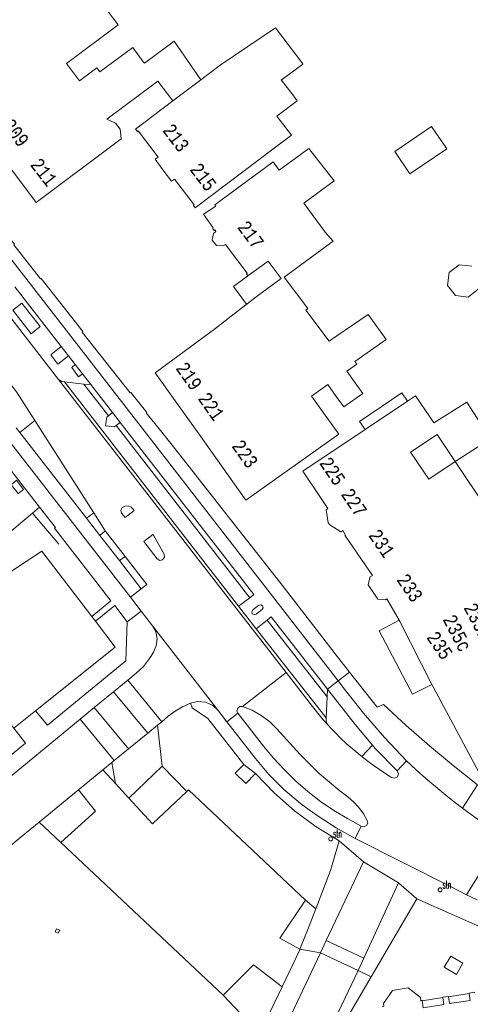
# Model space of a CAD drawing. Header units: metres. Extents: x 196790 to 198335, y 354523 to 356036.
# Tile 47 of 108: x 197601 to 197660, y 354822 to 354951. Entities that reach past the tile are written whole.
import ezdxf

# ---------------------------------------------------------------- set-up
doc = ezdxf.new("R2010")
doc.units = ezdxf.units.M
doc.linetypes.add('DGN Style 2', pattern=[186.027128, 111.616277, -74.410851])
for name, color, linetype, lineweight in [('afdak', 252, 'DGN Style 2', 18), ('bij- of bedrijfsgebouw', 252, 'Continuous', 18), ('carport', 252, 'Continuous', 18), ('functiescheiding', 252, 'Continuous', 18), ('heg of haag', 252, 'Continuous', 18), ('hoofdgebouw', 252, 'Continuous', 18), ('huisnummer BAG', 252, 'Continuous', 18), ('kant asfaltverharding', 252, 'Continuous', 18), ('kant betonverharding', 252, 'Continuous', 18), ('kant klinkerverharding', 252, 'Continuous', 18), ('kant tegelverharding', 252, 'Continuous', 18), ('overige opstallen geen pand', 252, 'Continuous', 18), ('raster', 252, 'Continuous', 18), ('straatnaambord', 252, 'Continuous', 18), ('vlakafsluiter grijs', 252, 'DGN Style 2', 18), ('vlakafsluiter groen', 252, 'DGN Style 2', 18)]:
    doc.layers.add(name, color=color, linetype=linetype, lineweight=lineweight)
doc.styles.add('Style-Courier New', font='cour.ttf')
doc.styles.add('Style-simplex', font='simplex.shx')

# ---------------------------------------------------------------- blocks, each defined once
blk = doc.blocks.new('S435')
at = {"layer": 'straatnaambord', "color": 7, "linetype": 'Continuous', "lineweight": 0}
blk.add_circle((0, 0), 0.263, dxfattribs=at)
blk.add_circle((0, 0), 0.263, dxfattribs=at)
at = {"layer": 'straatnaambord', "color": 7, "linetype": 'Continuous', "lineweight": 0, "style": 'Style-simplex', "width": 0.428569}
blk.add_text('stn', height=1.05, dxfattribs=at).set_placement((0.32, 0.18))

msp = doc.modelspace()

# ---------------------------------------------------------------- linework, layer by layer
at = {"layer": 'afdak'}
for p, q in [((197657.515, 354917.97), (197657.312, 354916.307)), ((197658.833, 354919.002), (197657.515, 354917.97)), ((197660.493, 354918.799), (197658.833, 354919.002)), ((197657.312, 354916.307), (197658.343, 354914.989)), ((197660.004, 354914.786), (197661.322, 354915.818)), ((197658.343, 354914.989), (197660.004, 354914.786))]:
    msp.add_line(p, q, dxfattribs=at)
at = {"layer": 'afdak', "flags": 128}
for points in [[(197646.544, 354897.474), (197645.833, 354898.523), (197651.346, 354902.26), (197652.08, 354901.177)], [(197651.015, 354872.549), (197648.372, 354871.158), (197652.73, 354862.9), (197655.27, 354864.17)]]:
    msp.add_lwpolyline(points, dxfattribs=at)
at = {"layer": 'bij- of bedrijfsgebouw', "flags": 128}
msp.add_lwpolyline([(197657.21, 354934.159), (197652.393, 354930.877), (197650.408, 354933.791), (197655.225, 354937.073), (197657.21, 354934.159)], dxfattribs=at)
at = {"layer": 'carport', "flags": 128}
msp.add_lwpolyline([(197631.066, 354913.842), (197629.36, 354916.153), (197631.234, 354917.537)], dxfattribs=at)
at = {"layer": 'functiescheiding'}
for p, q in [((197618.147, 354857.774), (197613.686, 354863.197)), ((197611.169, 354861.13), (197615.65, 354855.734)), ((197646.383, 354828.405), (197641.461, 354830.689))]:
    msp.add_line(p, q, dxfattribs=at)
at = {"layer": 'heg of haag'}
for p, q in [((197603.116, 354886.562), (197604.024, 354887.317)), ((197606.546, 354882.486), (197603.116, 354886.562))]:
    msp.add_line(p, q, dxfattribs=at)
at = {"layer": 'hoofdgebouw'}
for p, q in [((197607.541, 354945.317), (197609.222, 354943.042)), ((197617.593, 354945.493), (197617.576, 354945.516)), ((197617.714, 354945.332), (197617.593, 354945.493)), ((197627.618, 354945.099), (197625.08, 354943.178)), ((197638.289, 354945.414), (197638.433, 354945.224)), ((197611.494, 354944.74), (197609.222, 354943.042)), ((197621.439, 354940.422), (197619.462, 354942.993)), ((197625.08, 354943.178), (197621.439, 354940.422)), ((197635.706, 354942.98), (197636.834, 354941.555)), ((197641.322, 354923.26), (197638.529, 354927.04)), ((197638.793, 354913.078), (197638.938, 354912.886)), ((197638.938, 354912.886), (197641.865, 354909.001)), ((197641.865, 354909.001), (197642.856, 354909.699)), ((197652.08, 354901.177), (197646.544, 354897.474)), ((197652.082, 354901.179), (197652.08, 354901.177)), ((197621.943, 354900.937), (197624.808, 354896.895)), ((197655.53, 354898.358), (197659.822, 354901.047)), ((197654.985, 354899.148), (197655.53, 354898.358)), ((197658.305, 354893.305), (197655.981, 354896.804)), ((197654.869, 354890.985), (197658.305, 354893.305)), ((197659.793, 354891.091), (197658.305, 354893.305)), ((197659.793, 354891.091), (197661.901, 354887.97)), ((197651.063, 354872.389), (197655.27, 354864.17)), ((197655.27, 354864.17), (197655.432, 354863.853))]:
    msp.add_line(p, q, dxfattribs=at)
at = {"layer": 'hoofdgebouw', "flags": 128}
for points in [[(197607.541, 354945.317), (197614.268, 354950.344), (197610.94, 354954.798), (197608.457, 354952.942), (197605.479, 354956.927)], [(197627.618, 354945.099), (197634.831, 354949.959), (197638.289, 354945.414)], [(197611.494, 354944.74), (197611.905, 354944.192), (197616.194, 354947.4), (197617.576, 354945.516)], [(197617.714, 354945.332), (197621.618, 354948.213), (197625.08, 354943.178)], [(197638.433, 354945.224), (197635.597, 354943.118), (197635.706, 354942.98)], [(197599.722, 354932.321), (197603.587, 354927.152), (197614.703, 354935.464), (197614.553, 354936.701), (197613.942, 354937.519), (197612.799, 354938.012), (197619.462, 354942.993)], [(197636.834, 354941.555), (197637.679, 354940.439), (197635.028, 354938.433)], [(197621.439, 354940.422), (197616.567, 354936.734), (197616.794, 354936.433), (197616.894, 354936.504), (197619.495, 354933.071), (197619.115, 354932.783), (197620.143, 354931.418)], [(197635.028, 354938.433), (197636.911, 354935.929), (197634.682, 354934.258)], [(197634.682, 354934.258), (197624.356, 354926.443), (197624.136, 354926.735), (197624.237, 354926.827), (197621.654, 354930.207), (197621.275, 354929.915), (197620.143, 354931.418)], [(197638.529, 354927.04), (197642.497, 354929.977), (197639.21, 354934.172), (197635.336, 354931.363)], [(197635.574, 354917.191), (197633.862, 354919.478), (197631.234, 354917.537), (197631.033, 354917.817), (197631.12, 354917.884), (197628.29, 354921.667), (197627.983, 354921.455), (197627.152, 354921.537), (197626.582, 354922.216), (197626.723, 354923.068), (197627.064, 354923.328), (197626.907, 354923.547), (197626.809, 354923.482), (197626.601, 354923.772), (197626.697, 354923.843), (197625.42, 354925.602), (197627.027, 354926.665), (197626.902, 354926.821), (197634.536, 354932.445), (197635.336, 354931.363)], [(197641.322, 354923.26), (197642.36, 354922.067), (197635.989, 354917.374)], [(197621.943, 354900.937), (197619.139, 354904.893), (197626.883, 354910.569), (197629.064, 354912.294), (197632.473, 354914.93), (197635.574, 354917.191)], [(197635.989, 354917.374), (197639.055, 354913.269), (197638.793, 354913.078)], [(197642.856, 354909.699), (197646.943, 354912.523), (197649.285, 354909.227), (197645.225, 354906.358)], [(197645.225, 354906.358), (197645.459, 354906.028), (197644.154, 354905.103), (197645.253, 354903.553)], [(197642.781, 354901.8), (197641.682, 354903.35), (197639.561, 354901.846), (197643.101, 354896.854), (197630.947, 354888.235), (197624.808, 354896.895)], [(197645.253, 354903.553), (197646.231, 354902.196), (197643.751, 354900.444), (197642.781, 354901.8)], [(197652.082, 354901.179), (197653.11, 354901.867), (197654.985, 354899.148)], [(197659.822, 354901.047), (197662.941, 354896.243), (197658.305, 354893.305)], [(197646.544, 354897.474), (197638.426, 354892.044), (197640.651, 354888.718)], [(197655.981, 354896.804), (197652.481, 354894.513), (197654.869, 354890.985)], [(197640.651, 354888.718), (197641.686, 354887.171), (197641.441, 354886.998), (197641.741, 354885.282), (197641.921, 354885.004), (197643.387, 354884.083), (197643.635, 354884.261), (197643.982, 354883.676), (197643.895, 354883.634), (197643.974, 354883.519)], [(197643.974, 354883.519), (197647.501, 354878.392), (197647.221, 354878.238), (197647.177, 354878.08)], [(197647.177, 354878.08), (197646.93, 354877.183), (197648.189, 354875.316), (197649.224, 354875.231), (197649.39, 354875.328), (197651.015, 354872.549)], [(197651.015, 354872.549), (197651.067, 354872.459), (197651.039, 354872.436), (197651.063, 354872.389)], [(197655.432, 354863.853), (197661.748, 354852.058), (197667.674, 354855.226)], [(197648.842, 354822.02), (197648.832, 354822.092), (197648.984, 354822.124), (197648.953, 354822.487), (197650.104, 354824.167), (197652.19, 354824.495), (197653.763, 354823.248), (197653.826, 354822.83), (197654.001, 354822.889), (197654.008, 354822.836)], [(197660.128, 354823.783), (197660.122, 354823.82), (197660.833, 354823.936), (197660.842, 354823.878)], [(197654.008, 354822.836), (197654.126, 354821.918), (197656.842, 354822.333), (197656.715, 354823.241)], [(197656.715, 354823.241), (197656.706, 354823.307), (197657.413, 354823.406), (197657.423, 354823.345)], [(197657.423, 354823.345), (197657.56, 354822.46), (197660.28, 354822.853), (197660.128, 354823.783)]]:
    msp.add_lwpolyline(points, dxfattribs=at)
at = {"layer": 'kant asfaltverharding'}
for p, q in [((197606.51, 354903.995), (197598.503, 354914.31)), ((197606.51, 354903.995), (197636.225, 354865.712)), ((197609.805, 354903.414), (197607.271, 354903.687)), ((197607.271, 354903.687), (197630.026, 354874.381)), ((197613.025, 354899.28), (197609.805, 354903.414)), ((197611.126, 354886.577), (197603.423, 354898.654)), ((197631.471, 354875.497), (197614.012, 354897.99)), ((197611.126, 354886.577), (197610.162, 354885.867)), ((197612.61, 354884.25), (197611.126, 354886.577)), ((197611.905, 354883.622), (197612.61, 354884.25)), ((197615.186, 354880.9), (197612.61, 354884.25)), ((197615.186, 354880.9), (197614.445, 354880.351)), ((197615.886, 354875.563), (197617.307, 354876.665)), ((197617.298, 354873.727), (197615.886, 354875.563)), ((197630.026, 354874.381), (197631.471, 354875.497)), ((197632.311, 354871.431), (197630.026, 354874.381)), ((197610.829, 354873.049), (197611.313, 354872.415)), ((197618.768, 354871.816), (197617.298, 354873.727)), ((197632.311, 354871.431), (197633.746, 354872.55)), ((197641.574, 354862.544), (197633.746, 354872.55)), ((197620, 354859.283), (197615.561, 354864.733)), ((197641.446, 354859.817), (197641.574, 354862.544)), ((197603.506, 354860.728), (197600.668, 354858.463)), ((197628.477, 354859.277), (197627.356, 354860.736)), ((197629.92, 354860.401), (197628.477, 354859.277)), ((197613.776, 354854.203), (197609.323, 354859.613)), ((197646.122, 354854.742), (197647.511, 354856.214)), ((197612.3, 354852.996), (197613.464, 354853.948)), ((197613.464, 354853.948), (197613.776, 354854.203)), ((197651.963, 354854.175), (197650.716, 354852.865)), ((197612.3, 354852.996), (197609.09, 354850.37)), ((197613.946, 354851.205), (197612.3, 354852.996)), ((197615.679, 354849.32), (197613.946, 354851.205)), ((197609.09, 354850.37), (197603.958, 354846.171)), ((197623.457, 354850.374), (197623.245, 354850.174)), ((197638.777, 354835.992), (197623.457, 354850.374)), ((197603.958, 354846.171), (197601.63, 354844.266)), ((197646.052, 354845.646), (197645.25, 354844.024)), ((197601.63, 354844.266), (197596.914, 354840.408)), ((197606.802, 354843.501), (197628.026, 354823.578)), ((197659.812, 354836.686), (197661.192, 354835.997)), ((197640.701, 354829.09), (197645.63, 354826.776))]:
    msp.add_line(p, q, dxfattribs=at)
at = {"layer": 'kant asfaltverharding', "flags": 128}
for points in [[(197594.301, 354911.073), (197601.022, 354902.418), (197603.423, 354898.654)], [(197614.012, 354897.99), (197613.789, 354897.819), (197612.65, 354897.966), (197612.793, 354899.081), (197613.025, 354899.28)], [(197614.728, 354886.561), (197614.627, 354886.947), (197614.831, 354887.29), (197615.175, 354887.467), (197615.597, 354887.491), (197615.991, 354887.335), (197616.261, 354887.058), (197616.359, 354886.908), (197615.201, 354885.991), (197614.728, 354886.561)], [(197619.372, 354880.578), (197619.711, 354880.37), (197620.101, 354880.449), (197620.333, 354880.773), (197620.282, 354881.167), (197618.951, 354883.592), (197618.809, 354883.771), (197617.657, 354882.847), (197619.372, 354880.578)], [(197610.829, 354873.049), (197604.336, 354881.567), (197591.866, 354873.374), (197593.504, 354864.481), (197597.023, 354862.304), (197597.91, 354861.65), (197598.68, 354860.861), (197600.668, 354858.463)], [(197617.307, 354876.665), (197618.014, 354877.23), (197615.186, 354880.9)], [(197611.313, 354872.415), (197613.898, 354869.024), (197603.506, 354860.728)], [(197615.561, 354864.733), (197616.658, 354865.636), (197617.593, 354866.525), (197618.39, 354867.541), (197618.653, 354867.958), (197618.896, 354868.389), (197619.267, 354869.197), (197619.38, 354870.123), (197619.198, 354871.038), (197618.768, 354871.816)], [(197632.311, 354871.431), (197641.282, 354859.997), (197641.446, 354859.817)], [(197636.225, 354865.712), (197639.661, 354861.285), (197640.359, 354860.395), (197641.087, 354859.527), (197641.665, 354858.874)], [(197623.726, 354861.722), (197622.714, 354861.249), (197621.747, 354860.68), (197620.838, 354860.022), (197620, 354859.283)], [(197627.356, 354860.736), (197626.645, 354861.408), (197625.707, 354861.841), (197624.679, 354861.942), (197623.726, 354861.722)], [(197630.523, 354861.286), (197630.176, 354861.274), (197629.902, 354861.061), (197629.805, 354860.728), (197629.92, 354860.401)], [(197646.052, 354845.646), (197646.403, 354845.564), (197646.731, 354845.714), (197646.898, 354846.033), (197646.835, 354846.388), (197646.33, 354847.253), (197645.73, 354848.064), (197645.047, 354848.804), (197644.292, 354849.463), (197643.259, 354850.242), (197640.528, 354852.513), (197638.026, 354855.034), (197635.019, 354858.369), (197634.053, 354859.31), (197632.963, 354860.123), (197631.776, 354860.787), (197630.523, 354861.286)], [(197561.037, 354830.448), (197565.239, 354831.171), (197568.212, 354831.775), (197571.132, 354832.595), (197575.124, 354834.076), (197578.976, 354835.889), (197582.443, 354837.926), (197585.719, 354840.259), (197587.275, 354841.517), (197609.323, 354859.613)], [(197641.665, 354858.874), (197642.137, 354858.364), (197642.619, 354857.862), (197643.344, 354857.143), (197644.092, 354856.447), (197644.859, 354855.773), (197645.644, 354855.119), (197646.122, 354854.742)], [(197646.122, 354854.742), (197646.554, 354854.401), (197647.483, 354853.708), (197648.432, 354853.042), (197649.4, 354852.404), (197649.999, 354852.022), (197650.399, 354851.9), (197650.77, 354852.093), (197650.9, 354852.49), (197650.716, 354852.865)], [(197651.963, 354854.175), (197653.214, 354853.017), (197654.486, 354851.882), (197655.779, 354850.771), (197657.094, 354849.687), (197658.181, 354848.824), (197659.281, 354847.978)], [(197609.09, 354850.37), (197611.332, 354847.607), (197606.802, 354843.501)], [(197623.245, 354850.174), (197618.78, 354845.948), (197615.679, 354849.32)], [(197662.256, 354845.808), (197661.166, 354846.589), (197660.086, 354847.377), (197659.281, 354847.978)], [(197645.25, 354844.024), (197657.608, 354837.787), (197659.812, 354836.686)], [(197638.037, 354829.578), (197635.408, 354831.009), (197638.777, 354835.992)], [(197647.64, 354770.337), (197647.275, 354772.855), (197646.576, 354775.302), (197635.883, 354805.075), (197635.247, 354807.175), (197634.849, 354809.333), (197634.678, 354811.844), (197634.833, 354814.357), (197635.093, 354815.855), (197635.452, 354817.333), (197635.922, 354818.779), (197636.51, 354820.18), (197640.701, 354829.09)], [(197628.026, 354823.578), (197631.955, 354827.541), (197635.696, 354824.634)], [(197654.362, 354771.129), (197654.06, 354772.341), (197653.774, 354773.562), (197641.999, 354806.414), (197641.479, 354808.122), (197641.121, 354809.897), (197640.939, 354811.717), (197640.937, 354813.555), (197641.118, 354815.384), (197641.477, 354817.177), (197642.006, 354818.909), (197642.69, 354820.558), (197645.63, 354826.776)]]:
    msp.add_lwpolyline(points, dxfattribs=at)
at = {"layer": 'kant betonverharding', "flags": 128}
msp.add_lwpolyline([(197608.687, 354905.948), (197608.237, 354905.572), (197609.12, 354904.375), (197609.61, 354904.758)], dxfattribs=at)
at = {"layer": 'kant klinkerverharding'}
for p, q in [((197609.805, 354903.414), (197610.698, 354903.356)), ((197613.54, 354899.695), (197610.698, 354903.356)), ((197613.025, 354899.28), (197613.54, 354899.695)), ((197614.537, 354898.41), (197614.012, 354897.99)), ((197613.686, 354863.197), (197615.561, 354864.733)), ((197611.169, 354861.13), (197613.686, 354863.197)), ((197641.638, 354863.531), (197641.574, 354862.544)), ((197609.323, 354859.613), (197611.169, 354861.13)), ((197618.147, 354857.774), (197619.428, 354858.818)), ((197619.428, 354858.818), (197620, 354859.283)), ((197615.65, 354855.734), (197618.147, 354857.774)), ((197613.776, 354854.203), (197615.65, 354855.734)), ((197613.946, 354851.205), (197613.464, 354853.948))]:
    msp.add_line(p, q, dxfattribs=at)
at = {"layer": 'kant klinkerverharding', "flags": 128}
for points in [[(197606.51, 354903.995), (197606.925, 354903.768), (197607.271, 354903.687)], [(197614.537, 354898.41), (197632, 354875.911), (197631.471, 354875.497)], [(197633.746, 354872.55), (197634.293, 354872.977), (197641.638, 354863.531)], [(197641.665, 354858.874), (197641.51, 354859.157), (197641.452, 354859.475), (197641.446, 354859.817)]]:
    msp.add_lwpolyline(points, dxfattribs=at)
at = {"layer": 'kant tegelverharding'}
for p, q in [((197643.037, 354864.624), (197496.199, 355053.822)), ((197615.886, 354875.563), (197572.913, 354930.906)), ((197606.862, 354908.299), (197600.801, 354916.108)), ((197607.782, 354907.114), (197606.862, 354908.299)), ((197608.687, 354905.948), (197607.782, 354907.114)), ((197609.61, 354904.758), (197608.687, 354905.948)), ((197610.698, 354903.356), (197609.61, 354904.758)), ((197601.45, 354897.086), (197603.423, 354898.654)), ((197614.537, 354898.41), (197613.54, 354899.695)), ((197601.45, 354897.086), (197600.966, 354897.71)), ((197610.162, 354885.867), (197601.45, 354897.086)), ((197611.905, 354883.622), (197610.162, 354885.867)), ((197614.445, 354880.351), (197611.905, 354883.622)), ((197617.307, 354876.665), (197614.445, 354880.351)), ((197615.679, 354849.32), (197620.043, 354853.481)), ((197620.043, 354853.481), (197623.245, 354850.174)), ((197632.227, 354852.517), (197630.693, 354853.718)), ((197661.209, 354851.057), (197659.281, 354847.978)), ((197646.352, 354840.979), (197641.461, 354830.689)), ((197650.929, 354838.24), (197646.352, 354840.979)), ((197646.383, 354828.405), (197650.929, 354838.24)), ((197641.461, 354830.689), (197640.701, 354829.09)), ((197645.63, 354826.776), (197646.383, 354828.405))]:
    msp.add_line(p, q, dxfattribs=at)
at = {"layer": 'kant tegelverharding', "flags": 128}
for points in [[(197628.959, 354885.695), (197622.356, 354894.165), (197620, 354897.122), (197617.965, 354899.642), (197618.046, 354899.712), (197615.938, 354902.306), (197615.856, 354902.263), (197609.597, 354910.209), (197609.68, 354910.277), (197604.231, 354917.193), (197604.142, 354917.149), (197600.681, 354921.603), (197600.764, 354921.689), (197599.069, 354923.765), (197586.687, 354939.703), (197586.631, 354939.684), (197579.082, 354949.4), (197573.221, 354957.08)], [(197607.782, 354907.114), (197606.391, 354906.009), (197605.485, 354907.222), (197606.862, 354908.299)], [(197598.894, 354893.632), (197599.035, 354893.741), (197604.024, 354887.317)], [(197601.932, 354889.644), (197601.226, 354889.093), (197600.304, 354890.25), (197601.012, 354890.86), (197601.932, 354889.644)], [(197604.024, 354887.317), (197606.085, 354884.663), (197605.972, 354884.589), (197613.35, 354875.072), (197610.829, 354873.049)], [(197644.514, 354865.777), (197642.654, 354868.158), (197638.959, 354872.929), (197635.416, 354877.522), (197628.959, 354885.695)], [(197615.481, 354872.334), (197613.833, 354874.458), (197611.313, 354872.415)], [(197631.867, 354873.898), (197631.733, 354873.665), (197631.807, 354873.406), (197632.044, 354873.279), (197632.301, 354873.36), (197633.079, 354873.96), (197633.223, 354874.183), (197633.163, 354874.442), (197632.936, 354874.58), (197632.679, 354874.514), (197631.867, 354873.898)], [(197603.506, 354860.728), (197605.051, 354858.846), (197615.289, 354867.262), (197615.481, 354872.334)], [(197661.209, 354851.057), (197658.047, 354853.559), (197654.948, 354856.142), (197651.918, 354858.803), (197648.957, 354861.541), (197648.101, 354861.185), (197644.514, 354865.777)], [(197651.963, 354854.175), (197649.059, 354857.208), (197646.351, 354860.417), (197643.876, 354863.544), (197643.037, 354864.624)], [(197641.638, 354863.531), (197645.236, 354858.919), (197647.511, 354856.214)], [(197630.693, 354853.718), (197625.991, 354859.726), (197623.941, 354861.102), (197623.726, 354861.722)], [(197629.92, 354860.401), (197633.268, 354856.112), (197634.585, 354854.514), (197635.996, 354852.985), (197637.494, 354851.532), (197639.074, 354850.163), (197640.728, 354848.885), (197642.448, 354847.703), (197644.226, 354846.622), (197646.052, 354845.646)], [(197628.477, 354859.277), (197632.233, 354854.479), (197633.987, 354852.404), (197635.902, 354850.475), (197638.086, 354848.624), (197639.231, 354847.764), (197640.398, 354846.935), (197642.778, 354845.403), (197645.25, 354844.024)], [(197600.668, 354858.463), (197602.168, 354856.474), (197597.696, 354852.809)], [(197647.511, 354856.214), (197647.866, 354855.792), (197650.716, 354852.865)], [(197643.164, 354843.737), (197640.163, 354845.569), (197637.319, 354847.658), (197634.665, 354849.983), (197632.227, 354852.517)], [(197640.118, 354834.858), (197642.026, 354839.83), (197643.164, 354843.737)], [(197638.037, 354829.578), (197638.669, 354831.169), (197639.071, 354832.129), (197640.118, 354834.858)], [(197635.696, 354824.634), (197638.005, 354829.498), (197638.037, 354829.578)], [(197659.319, 354827.728), (197657.743, 354828.638), (197656.874, 354827.2), (197658.469, 354826.274), (197659.319, 354827.728)], [(197635.696, 354824.634), (197634.152, 354821.38), (197633.455, 354819.732), (197632.995, 354818.319)]]:
    msp.add_lwpolyline(points, dxfattribs=at)
at = {"layer": 'overige opstallen geen pand', "flags": 128}
for points in [[(197601.707, 354914.003), (197600.535, 354913.086), (197602.917, 354909.997), (197604.118, 354910.93), (197601.707, 354914.003)], [(197606.045, 354831.837), (197606.465, 354831.64), (197606.662, 354832.032), (197606.241, 354832.236), (197606.045, 354831.837)]]:
    msp.add_lwpolyline(points, dxfattribs=at)
at = {"layer": 'raster'}
for p, q in [((197654.008, 354822.836), (197656.715, 354823.241)), ((197657.423, 354823.345), (197660.128, 354823.783))]:
    msp.add_line(p, q, dxfattribs=at)
at = {"layer": 'raster', "flags": 128}
msp.add_lwpolyline([(197603.116, 354886.562), (197590.908, 354876.346), (197590.54, 354876.3)], dxfattribs=at)
at = {"layer": 'vlakafsluiter grijs'}
for p, q in [((197615.481, 354872.334), (197617.298, 354873.727)), ((197618.768, 354871.816), (197627.356, 354860.736)), ((197636.225, 354865.712), (197630.523, 354861.286)), ((197644.514, 354865.777), (197643.037, 354864.624)), ((197643.037, 354864.624), (197641.638, 354863.531)), ((197643.164, 354843.737), (197646.352, 354840.979)), ((197664.45, 354844.252), (197659.812, 354836.686)), ((197650.929, 354838.24), (197653.312, 354836.138)), ((197647.348, 354825.957), (197653.312, 354836.138)), ((197653.312, 354836.138), (197678.292, 354825.098)), ((197638.037, 354829.578), (197640.701, 354829.09)), ((197645.63, 354826.776), (197647.348, 354825.957)), ((197644.023, 354820.283), (197647.348, 354825.957))]:
    msp.add_line(p, q, dxfattribs=at)
at = {"layer": 'vlakafsluiter groen'}
for p, q in [((197619.428, 354858.818), (197620.043, 354853.481)), ((197603.958, 354846.171), (197606.802, 354843.501)), ((197638.777, 354835.992), (197640.118, 354834.858)), ((197628.026, 354823.578), (197632.995, 354818.319))]:
    msp.add_line(p, q, dxfattribs=at)
at = {"layer": 'vlakafsluiter groen', "flags": 128}
msp.add_lwpolyline([(197630.693, 354853.718), (197629.577, 354852.555), (197630.959, 354851.234), (197632.227, 354852.517)], dxfattribs=at)

# ---------------------------------------------------------------- block references
at = {"layer": 'straatnaambord'}
for p in [(197642.056, 354843.983), (197656.348, 354837.321)]:
    msp.add_blockref('S435', p, dxfattribs=at)

# ---------------------------------------------------------------- texts
at = {"layer": 'huisnummer BAG', "style": 'Style-Courier New', "width": 0.694444}
for s, rotation, p in [('209', 307.80965, (197599.056, 354937.185)), ('213', 307.15637, (197620, 354936.548)), ('211', 307.80965, (197602.723, 354932.038)), ('215', 307.15637, (197623.568, 354931.428)), ('217', 306.7897, (197629.771, 354923.888)), ('219', 305.31121, (197621.734, 354905.461)), ('221', 305.31121, (197624.632, 354901.502)), ('223', 305.31121, (197629.042, 354895.304)), ('225', 303.78543, (197640.508, 354893.084)), ('227', 303.78543, (197643.329, 354889.004)), ('231', 304.53212, (197646.916, 354883.637)), ('233', 304.53212, (197650.59, 354877.824)), ('235bv', 297.12877, (197659.375, 354874.205)), ('235c', 297.12877, (197656.646, 354872.686)), ('235', 304.53212, (197654.492, 354870.299))]:
    msp.add_text(s, height=1.8, rotation=rotation, dxfattribs=at).set_placement(p)

doc.saveas('drawing.dxf')
